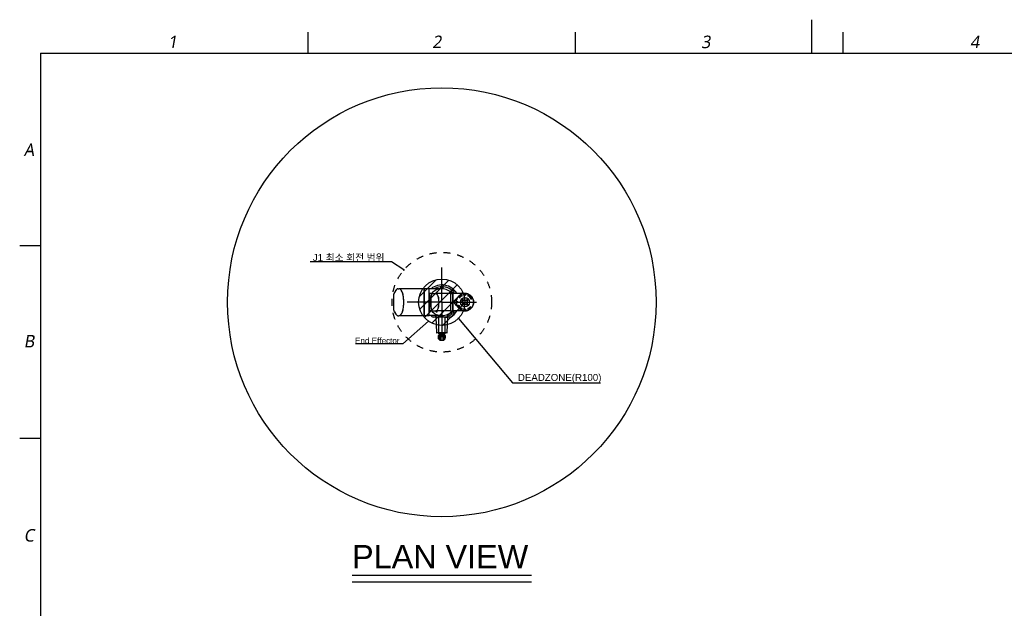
# Model space of a CAD drawing. Header units: millimetres. Extents: x 36 to 7524, y 76 to 5310.
# Tile 15 of 29: x 360 to 4611, y 2772 to 5310. Entities that reach past the tile are written whole.
import ezdxf

# ---------------------------------------------------------------- set-up
doc = ezdxf.new("R2010")
doc.units = ezdxf.units.MM
doc.linetypes.add('ACAD_ISO02W100', pattern=[15, 12, -3])
doc.linetypes.add('HIDDEN', pattern=[0.2, 0.1, -0.1])
for name, color, linetype in [('A1000201_SA_ACTUATOR_J12_ABL160', 7, 'Continuous'), ('A1000301_SA_ACTUATOR_J34_ABL157', 7, 'Continuous'), ('A1000401_SA_ACTUATOR_J56_ABL170', 7, 'Continuous'), ('A1000901_SA_STATOR_S#AF0_ABL179', 7, 'Continuous'), ('A1000901_SA_STATOR_S#AF1_ABL173', 7, 'Continuous'), ('A1000901_SA_STATOR_S_ABL183', 7, 'Continuous'), ('A1001001_SA_STATOR_M_ABL163', 7, 'Continuous'), ('A1001001_SA_STATOR_M_ABL168', 7, 'Continuous'), ('A1001201_SA_MOTOR_M_ABL162', 7, 'Continuous'), ('A1001201_SA_MOTOR_M_ABL167', 7, 'Continuous'), ('A1001301_SA_ACTUATOR_M_ABL161', 7, 'Continuous'), ('A1001301_SA_ACTUATOR_M_ABL166', 7, 'Continuous'), ('A1001601_SA_MOTOR_S#AF0_ABL178', 7, 'Continuous'), ('A1001601_SA_MOTOR_S#AF1_ABL172', 7, 'Continuous'), ('A1001601_SA_MOTOR_S_ABL182', 7, 'Continuous'), ('A1001801_SA_ACTUATOR_S#AF0_ABL177', 7, 'Continuous'), ('A1001801_SA_ACTUATOR_S#AF1_ABL171', 7, 'Continuous'), ('A1001801_SA_ACTUATOR_S_ABL181', 7, 'Continuous'), ('A1002501_SA_COVER_S_ABL185', 7, 'Continuous'), ('A1002601_SA-COVER-M_ABL158', 7, 'Continuous'), ('A1002601_SA-COVER-M_ABL444', 7, 'Continuous'), ('A1002601_SA-COVER-M_ABL446', 7, 'Continuous'), ('CABLE_CLAMP_PBL156', 7, 'Continuous'), ('M1000901_HOLDER_S_PBL174', 7, 'Continuous'), ('M1000901_HOLDER_S_PBL180', 7, 'Continuous'), ('M1000901_HOLDER_S_PBL184', 7, 'Continuous'), ('M1001201_HOLDER_M_PBL164', 7, 'Continuous'), ('M1001201_HOLDER_M_PBL169', 7, 'Continuous'), ('M1001701_FLANGE_PBL165', 7, 'Continuous'), ('M1001801_FLANGE_B_PBL191', 7, 'Continuous'), ('M1003501_TOP_FLANGE_PBL193', 7, 'Continuous'), ('M1003601_COVER_S_PBL186', 7, 'Continuous'), ('M1003701_COVER_M_PBL159', 7, 'Continuous'), ('M1003701_COVER_M_PBL445', 7, 'Continuous'), ('M1003701_COVER_M_PBL447', 7, 'Continuous'), ('M1003801_PIN_PBL189', 7, 'Continuous'), ('M1004501_PLATE_PBL190', 7, 'Continuous'), ('M1004601_COVER_J_PBL192', 7, 'Continuous'), ('M1004701_RING_S_PBL175', 7, 'Continuous'), ('M1004801_PARALLEL_PIN_PBL188', 7, 'Continuous'), ('M1004901_PARALLEL_PIN_PBL194', 7, 'Continuous'), ('P9140503_BOLT_PBL187', 7, 'Continuous'), ('P9140503_BOLT_PBL196', 7, 'Continuous'), ('P9140506_BOLT_PBL176', 7, 'Continuous'), ('P9140506_BOLT_PBL195', 7, 'Continuous'), ('SA_COVER_J_ABL155', 7, 'Continuous')]:
    doc.layers.add(name, color=color, linetype=linetype)
doc.styles.get("Standard").update_dxf_attribs({"font": 'arial.ttf'})
doc.styles.add('TEXTSTYLE_2', font='malgun.ttf')
doc.dimstyles.new('ISO-25', dxfattribs={"dimtxt": 2.5, "dimasz": 2.5, "dimexe": 1.25, "dimexo": 0.625, "dimtad": 1, "dimtxsty": 'Standard', "dimcen": 2.5, "dimadec": 0, "dimazin": 0, "dimtfac": 1, "dimtmove": 0, "dimatfit": 3, "dimfxl": 1, "dimarcsym": 0})

# ---------------------------------------------------------------- blocks, each defined once
blk = doc.blocks.new('CABLE_CLAMP_PBL156', base_point=(2263, 3003.9))
at = {"layer": 'CABLE_CLAMP_PBL156', "color": 7}
for p, q in [((2252.9, 3018.3), (2248.9, 3013.9)), ((2270.9, 3019.3), (2255.1, 3019.3)), ((2257.9, 3001.3), (2257.9, 3019.3)), ((2258, 3001.3), (2258, 3019.3)), ((2268, 3001.3), (2268, 3019.3)), ((2268.1, 3019.3), (2268.1, 3001.3)), ((2273.1, 3018.3), (2277.2, 3013.9)), ((2247.5, 3001.1), (2247.5, 3000.4)), ((2248.5, 2998.9), (2247.6, 3000.3)), ((2247.7, 3001.3), (2257.8, 3001.3)), ((2248.7, 3013.7), (2248.6, 3013.6)), ((2248.6, 3013.6), (2248.6, 3013.6)), ((2248.6, 3013.5), (2248.6, 3001.3)), ((2248.6, 2998.8), (2277.4, 2998.8)), ((2248.7, 3013.6), (2248.7, 3013.5)), ((2248.7, 3013.6), (2248.7, 3013.6)), ((2248.7, 3013.5), (2248.7, 3013.5)), ((2248.7, 3013.5), (2248.7, 3013.5)), ((2248.7, 3013.5), (2248.7, 3001.3)), ((2248.9, 3013.9), (2248.8, 3013.9)), ((2249.2, 3001.3), (2249.2, 3009.9)), ((2249.5, 2988.5), (2249.5, 2992.6)), ((2263, 2992.8), (2249.7, 2992.8)), ((2253.4, 2998.5), (2252.7, 2998.2)), ((2252.7, 2997.7), (2252.7, 2998.1)), ((2253.4, 2997), (2252.7, 2996.7)), ((2252.7, 2996.2), (2252.7, 2996.6)), ((2253.4, 2995.5), (2252.7, 2995.2)), ((2252.7, 2994.7), (2252.7, 2995.1)), ((2253.4, 2998.6), (2253.4, 2998.8)), ((2253.4, 2998.5), (2253.4, 2998.5)), ((2253.4, 2997.1), (2253.4, 2997.5)), ((2253.4, 2997.5), (2253.4, 2997.5)), ((2253.4, 2995.6), (2253.4, 2996)), ((2253.4, 2996), (2253.4, 2996)), ((2253.4, 2993.3), (2253.4, 2994.5)), ((2253.4, 2994.5), (2253.4, 2994.5)), ((2253.5, 3009.9), (2253.5, 3001.3)), ((2254, 2999.3), (2254, 3001.1)), ((2254.9, 3013.8), (2254.9, 3001.3)), ((2257.7, 3001.3), (2257.7, 2999.3)), ((2257.9, 3017.4), (2258, 3017.4)), ((2258, 3017.3), (2257.9, 3017.3)), ((2258, 3016.6), (2257.9, 3016.6)), ((2258, 3015.7), (2257.9, 3015.7)), ((2258, 3014.3), (2257.9, 3014.3)), ((2257.9, 3001.3), (2258, 3001.3)), ((2263, 2988.5), (2263, 2998.8)), ((2263, 2998), (2263, 2998)), ((2263, 2996.5), (2263, 2996.5)), ((2263, 2995), (2263, 2995)), ((2263, 2988.5), (2263, 2992.7)), ((2263, 2992.7), (2263.1, 2992.7)), ((2263.1, 2992.7), (2263.1, 2998.8)), ((2263.1, 2998), (2266, 2998.1)), ((2263.1, 2996.5), (2265.7, 2996.6)), ((2263.1, 2995), (2265.7, 2995.1)), ((2263.1, 2992.8), (2276.3, 2992.8)), ((2264, 2988.5), (2264, 2992.8)), ((2265.7, 2996.6), (2266.5, 2996.6)), ((2265.7, 2995.1), (2266.5, 2995.1)), ((2266, 2998.1), (2267.5, 2998.1)), ((2266.5, 2996.6), (2267.5, 2996.6)), ((2266.5, 2995.1), (2267.5, 2995.1)), ((2267.5, 2998.1), (2268.3, 2998.1)), ((2267.5, 2996.6), (2268.3, 2996.6)), ((2267.5, 2995.1), (2268.3, 2995.1)), ((2268, 3017.4), (2268.1, 3017.4)), ((2268.1, 3017.3), (2268, 3017.3)), ((2268.1, 3016.6), (2268, 3016.6)), ((2268.1, 3015.7), (2268, 3015.7)), ((2268.1, 3014.3), (2268, 3014.3)), ((2268.1, 3001.3), (2268, 3001.3)), ((2268.3, 2999.3), (2268.3, 3001.3)), ((2268.3, 3001.3), (2278.3, 3001.3)), ((2268.3, 2998.1), (2269.1, 2998.1)), ((2268.3, 2996.6), (2269.1, 2996.6)), ((2268.3, 2995.1), (2269.1, 2995.1)), ((2269.1, 2998.1), (2269.8, 2998.2)), ((2269.1, 2996.6), (2269.8, 2996.7)), ((2269.1, 2995.1), (2269.8, 2995.2)), ((2269.8, 2998.2), (2270.4, 2998.2)), ((2269.8, 2996.7), (2270.4, 2996.7)), ((2269.8, 2995.2), (2270.4, 2995.2)), ((2270.4, 2998.2), (2270.9, 2998.2)), ((2270.4, 2996.7), (2270.9, 2996.7)), ((2270.4, 2995.2), (2270.9, 2995.2)), ((2270.9, 2998.2), (2271.4, 2998.2)), ((2270.9, 2996.7), (2271.4, 2996.7)), ((2270.9, 2995.2), (2271.4, 2995.2)), ((2271.1, 3001.3), (2271.1, 3013.8)), ((2271.4, 2998.2), (2271.8, 2998.2)), ((2271.4, 2996.7), (2271.8, 2996.7)), ((2271.4, 2995.2), (2271.8, 2995.2)), ((2271.8, 2998.2), (2272.1, 2998.3)), ((2271.8, 2996.7), (2272.1, 2996.8)), ((2271.8, 2995.2), (2272.1, 2995.3)), ((2272.1, 3001.1), (2272.1, 2999.3)), ((2272.1, 2998.3), (2272.4, 2998.3)), ((2272.1, 2996.8), (2272.4, 2996.8)), ((2272.1, 2995.3), (2272.4, 2995.3)), ((2272.3, 2994.5), (2272.3, 2994.5)), ((2272.4, 2994.4), (2272.4, 2994.4)), ((2272.5, 2993.9), (2273.3, 2993.9)), ((2272.6, 3001.3), (2272.6, 3009.9)), ((2272.6, 2998.3), (2272.6, 2998.3)), ((2272.6, 2997.9), (2272.6, 2998.3)), ((2272.6, 2996.8), (2272.6, 2996.8)), ((2272.6, 2996.4), (2272.6, 2996.8)), ((2272.6, 2995.3), (2272.6, 2995.3)), ((2272.6, 2994.9), (2272.6, 2995.3)), ((2272.6, 2994.9), (2272.6, 2994.9)), ((2272.6, 2994.8), (2272.6, 2994.9)), ((2272.7, 2994.8), (2272.6, 2994.8)), ((2272.6, 2993.3), (2272.6, 2993.8)), ((2273.3, 2997.5), (2272.7, 2997.8)), ((2273.3, 2996), (2272.7, 2996.3)), ((2273.3, 2994.4), (2272.7, 2994.8)), ((2273.3, 2994.5), (2272.7, 2994.8)), ((2272.7, 2994.8), (2272.7, 2994.8)), ((2273.4, 2994.4), (2273.3, 2994.5)), ((2273.3, 2993.9), (2273.3, 2993.9)), ((2273.4, 2998.5), (2273.4, 2998.8)), ((2273.4, 2997), (2273.4, 2997.4)), ((2273.4, 2995.5), (2273.4, 2995.9)), ((2273.4, 2994.4), (2273.4, 2994)), ((2273.4, 2994.4), (2273.4, 2994.4)), ((2273.4, 2994.4), (2273.4, 2994.4)), ((2276.5, 2988.5), (2276.5, 2992.6)), ((2276.5, 2992.6), (2276.5, 2988.5)), ((2276.9, 3009.9), (2276.9, 3001.3)), ((2277.2, 3013.9), (2277.2, 3013.9)), ((2277.2, 3013.9), (2277.2, 3013.9)), ((2277.3, 3013.8), (2277.2, 3013.9)), ((2277.4, 3013.7), (2277.3, 3013.8)), ((2277.4, 3013.6), (2277.4, 3013.7)), ((2277.5, 3013.6), (2277.4, 3013.6)), ((2277.4, 3013.6), (2277.4, 3013.6)), ((2277.4, 3001.3), (2277.4, 3013.5)), ((2277.5, 3013.5), (2277.5, 3001.3)), ((2277.6, 2998.9), (2278.5, 3000.3)), ((2278.5, 3001.1), (2278.5, 3000.4))]:
    blk.add_line(p, q, dxfattribs=at)
for points in [[(2248.6, 3013.6), (2248.6, 3013.6), (2248.6, 3013.6), (2248.6, 3013.6)], [(2248.6, 3013.6), (2248.6, 3013.5), (2248.6, 3013.5)], [(2248.6, 3013.5), (2248.6, 3013.5), (2248.6, 3013.5), (2248.6, 3013.5)], [(2248.8, 3013.9), (2248.8, 3013.8), (2248.7, 3013.7)], [(2248.9, 3013.9), (2248.9, 3013.8), (2248.8, 3013.7), (2248.7, 3013.6)], [(2252.7, 2998.2), (2252.7, 2998.2), (2252.7, 2998.2), (2252.7, 2998.1)], [(2252.7, 2996.7), (2252.7, 2996.7), (2252.7, 2996.7), (2252.7, 2996.6)], [(2252.7, 2995.2), (2252.7, 2995.2), (2252.7, 2995.2), (2252.7, 2995.1)], [(2253.4, 2998.6), (2253.4, 2998.6), (2253.4, 2998.6), (2253.4, 2998.5)], [(2253.4, 2997.6), (2253.4, 2997.6), (2253.4, 2997.6), (2253.4, 2997.6), (2253.4, 2997.5)], [(2253.4, 2997.1), (2253.4, 2997.1), (2253.4, 2997.1), (2253.4, 2997)], [(2253.4, 2996.1), (2253.4, 2996.1), (2253.4, 2996.1), (2253.4, 2996.1), (2253.4, 2996)], [(2253.4, 2995.6), (2253.4, 2995.6), (2253.4, 2995.6), (2253.4, 2995.5)], [(2253.4, 2994.6), (2253.4, 2994.6), (2253.4, 2994.6), (2253.4, 2994.6), (2253.4, 2994.5)], [(2272.4, 2998.3), (2272.6, 2998.3), (2272.7, 2998.3)], [(2272.4, 2996.8), (2272.6, 2996.8), (2272.7, 2996.8)], [(2272.4, 2995.3), (2272.6, 2995.3), (2272.7, 2995.3)], [(2272.7, 2997.8), (2272.7, 2997.8), (2272.6, 2997.8), (2272.6, 2997.9)], [(2272.7, 2996.3), (2272.7, 2996.3), (2272.6, 2996.3), (2272.6, 2996.4)], [(2272.7, 2998.3), (2272.8, 2998.3), (2272.9, 2998.3), (2272.9, 2998.3), (2273, 2998.3), (2273.1, 2998.3), (2273.1, 2998.3), (2273.2, 2998.3), (2273.2, 2998.3), (2273.3, 2998.3), (2273.3, 2998.4), (2273.3, 2998.4), (2273.3, 2998.4), (2273.4, 2998.4), (2273.4, 2998.5)], [(2272.7, 2996.8), (2272.8, 2996.8), (2272.9, 2996.8), (2272.9, 2996.8), (2273, 2996.8), (2273.1, 2996.8), (2273.1, 2996.8), (2273.2, 2996.8), (2273.2, 2996.8), (2273.3, 2996.8), (2273.3, 2996.9), (2273.3, 2996.9), (2273.3, 2996.9), (2273.4, 2996.9), (2273.4, 2997)], [(2272.7, 2995.3), (2272.8, 2995.3), (2272.9, 2995.3), (2272.9, 2995.3), (2273, 2995.3), (2273.1, 2995.3), (2273.1, 2995.3), (2273.2, 2995.3), (2273.2, 2995.3), (2273.3, 2995.3), (2273.3, 2995.4), (2273.3, 2995.4), (2273.3, 2995.4), (2273.4, 2995.4), (2273.4, 2995.5)], [(2273.4, 2997.4), (2273.4, 2997.4), (2273.4, 2997.4), (2273.3, 2997.5)], [(2273.4, 2995.9), (2273.4, 2995.9), (2273.4, 2995.9), (2273.3, 2996)], [(2277.3, 3013.6), (2277.3, 3013.7), (2277.2, 3013.8), (2277.2, 3013.9)], [(2277.4, 3013.6), (2277.4, 3013.6), (2277.4, 3013.6), (2277.3, 3013.6), (2277.3, 3013.6)], [(2277.4, 3013.5), (2277.4, 3013.5), (2277.4, 3013.6), (2277.4, 3013.6)], [(2277.5, 3013.5), (2277.5, 3013.5), (2277.5, 3013.5), (2277.5, 3013.6), (2277.5, 3013.6)], [(2277.5, 3013.6), (2277.5, 3013.6), (2277.5, 3013.6)]]:
    blk.add_lwpolyline(points, dxfattribs=at)
for centre, radius, start, end in [((2255.1, 3016.3), 3, 90.0025, 137.3812), ((2270.9, 3016.3), 3, 42.6188, 89.9975), ((2247.7, 3001.1), 0.2, 90, 180), ((2247.7, 3000.4), 0.2, 180, 213.6901), ((2248.6, 2999), 0.2, 213.6901, 269.9694), ((2249.7, 2992.6), 0.2, 90, 180), ((2252.9, 2993.3), 0.5, 270.0055, 360), ((2254.2, 2999.9), 1.04, 245.1609, 257.7576), ((2254.2, 2999.3), 0.523, 265.6784, 269.9966), ((2271.9, 2999.3), 0.522, 269.993, 274.3241), ((2271.8, 2999.9), 1.04, 282.2348, 294.822), ((2272.7, 2994.9), 0.101, 180.1215, 197.5542), ((2272.7, 2993.8), 0.1, 89.8684, 180), ((2273.1, 2993.3), 0.5, 180, 269.9945), ((2272.7, 2994.9), 0.101, 220.9606, 233.268), ((2272.7, 2994.9), 0.0996, 233.2361, 241.7836), ((2273.3, 2994.4), 0.1, 0, 61.8141), ((2273.3, 2994), 0.1, 277.7525, 360), ((2276.3, 2992.6), 0.2, 0, 90), ((2277.4, 2999), 0.2, 270, 326.3098), ((2278.3, 3001.1), 0.2, 0, 90), ((2278.3, 3000.4), 0.2, 326.3099, 360)]:
    blk.add_arc(centre, radius, start, end, dxfattribs=at)
for points, knots in [([(2251.3, 3013.6), (2251.1, 3013.6), (2250.5, 3013.4), (2249.8, 3012.6), (2249.3, 3011.4), (2249.2, 3010.4), (2249.2, 3009.9)], [0, 0, 0, 0, 0.17492, 0.39164, 0.671194, 1, 1, 1, 1]), ([(2253.5, 3009.9), (2253.5, 3010.4), (2253.4, 3011.4), (2252.9, 3012.6), (2252.2, 3013.4), (2251.6, 3013.6), (2251.3, 3013.6)], [0, 0, 0, 0, 0.328827, 0.608341, 0.82507, 1, 1, 1, 1]), ([(2254, 3001.1), (2254, 3001.2), (2253.9, 3001.3), (2253.8, 3001.3), (2253.7, 3001.3)], [0, 0, 0, 0, 0.531411, 1, 1, 1, 1]), ([(2254, 2999.3), (2254, 2999.2), (2254.1, 2999.1), (2254.3, 2998.9), (2254.6, 2998.8), (2254.7, 2998.8), (2254.8, 2998.8)], [0, 0, 0, 0, 0.246656, 0.497047, 0.748393, 1, 1, 1, 1]), ([(2257.7, 2999.3), (2257.7, 2999.3), (2257.7, 2999.1), (2257.8, 2999), (2257.8, 2998.9), (2257.8, 2998.8), (2257.8, 2998.8)], [0, 0, 0, 0, 0.370717, 0.684991, 0.899662, 1, 1, 1, 1]), ([(2263, 2998), (2262.8, 2998), (2261.9, 2998), (2261, 2997.9), (2260.4, 2997.9)], [0, 0, 0, 0, 0.25261, 1, 1, 1, 1]), ([(2263, 2996.5), (2262.8, 2996.5), (2261.9, 2996.5), (2261, 2996.4), (2260.4, 2996.4)], [0, 0, 0, 0, 0.25261, 1, 1, 1, 1]), ([(2263, 2995), (2262.8, 2995), (2261.9, 2995), (2261, 2994.9), (2260.4, 2994.9)], [0, 0, 0, 0, 0.25261, 1, 1, 1, 1]), ([(2268.3, 2999.3), (2268.3, 2999.3), (2268.3, 2999.1), (2268.3, 2999), (2268.3, 2998.9), (2268.2, 2998.8), (2268.2, 2998.8)], [0, 0, 0, 0, 0.370577, 0.684932, 0.899356, 1, 1, 1, 1]), ([(2272.1, 2999.3), (2272.1, 2999.2), (2272, 2999.1), (2271.8, 2998.9), (2271.5, 2998.8), (2271.3, 2998.8), (2271.3, 2998.8)], [0, 0, 0, 0, 0.246656, 0.497046, 0.748394, 1, 1, 1, 1]), ([(2272.3, 3001.3), (2272.3, 3001.3), (2272.2, 3001.3), (2272.1, 3001.2), (2272.1, 3001.1)], [0, 0, 0, 0, 0.468588, 1, 1, 1, 1]), ([(2274.7, 3013.6), (2274.5, 3013.6), (2273.8, 3013.4), (2273.2, 3012.6), (2272.7, 3011.4), (2272.6, 3010.4), (2272.6, 3009.9)], [0, 0, 0, 0, 0.174918, 0.391653, 0.671208, 1, 1, 1, 1]), ([(2276.9, 3009.9), (2276.9, 3010.4), (2276.8, 3011.4), (2276.3, 3012.6), (2275.6, 3013.4), (2275, 3013.6), (2274.7, 3013.6)], [0, 0, 0, 0, 0.328813, 0.608327, 0.825072, 1, 1, 1, 1])]:
    blk.add_open_spline(points, degree=3, knots=knots, dxfattribs=at)
for points in [[(2254, 2998.8), (2254.1, 2998.8), (2254.1, 2998.8), (2254.1, 2998.8)], [(2271.9, 2998.8), (2272, 2998.8), (2272, 2998.8), (2272, 2998.8)], [(2272.6, 2994.8), (2272.6, 2994.8), (2272.7, 2994.8), (2272.7, 2994.8)]]:
    blk.add_open_spline(points, degree=3, dxfattribs=at)
blk = doc.blocks.new('M1004501_PLATE_PBL190', base_point=(2263, 2917.2))
at = {"layer": 'M1004501_PLATE_PBL190', "color": 7}
for p, q in [((2237.7, 2912.8), (2237.7, 2920)), ((2238.5, 2912.8), (2237.7, 2912.8)), ((2238.5, 2920), (2238.5, 2920.8)), ((2238.5, 2920.8), (2247.8, 2920.8)), ((2244.8, 2920.8), (2244.8, 2921.3)), ((2245.6, 2920.8), (2245.6, 2921.3)), ((2247.8, 2920), (2247.8, 2920.8)), ((2278.2, 2920), (2278.2, 2920.8)), ((2278.2, 2920.8), (2287.5, 2920.8)), ((2280.5, 2921.3), (2280.5, 2920.8)), ((2281.3, 2920.8), (2281.3, 2921.3)), ((2287.5, 2920), (2287.5, 2920.8)), ((2288.3, 2920), (2288.3, 2914))]:
    blk.add_line(p, q, dxfattribs=at)
for centre, start, end in [((2238.5, 2920), 90, 180), ((2244, 2921.6), 270, 337.8064), ((2282.1, 2921.6), 202.1936, 270), ((2287.5, 2920), 0, 90)]:
    blk.add_arc(centre, 0.8, start, end, dxfattribs=at)
blk = doc.blocks.new('M1004601_COVER_J_PBL192', base_point=(2263, 2954.5))
at = {"layer": 'M1004601_COVER_J_PBL192', "color": 7}
for p, q in [((2240, 2986.5), (2237.7, 2921.3)), ((2240, 2987.5), (2240, 2986.5)), ((2247.3, 2986.5), (2240, 2986.5)), ((2241, 2988.5), (2285, 2988.5)), ((2248, 2986.5), (2247.3, 2986.5)), ((2248, 2987.5), (2248, 2920.5)), ((2278, 2920.5), (2278, 2987.5)), ((2286, 2986.5), (2278, 2986.5)), ((2286, 2986.5), (2286, 2987.5)), ((2288.3, 2921.3), (2286, 2986.5)), ((2237.7, 2921.3), (2248, 2921.3)), ((2248, 2920.5), (2278, 2920.5)), ((2278, 2921.3), (2288.3, 2921.3))]:
    blk.add_line(p, q, dxfattribs=at)
for centre, start, end in [((2241, 2987.5), 90, 180), ((2249, 2987.5), 90, 180), ((2277, 2987.5), 0, 90), ((2285, 2987.5), 0, 90)]:
    blk.add_arc(centre, 1, start, end, dxfattribs=at)
blk = doc.blocks.new('SA_COVER_J_ABL155', base_point=(2263, 2966.1))
at = {"layer": 'CABLE_CLAMP_PBL156'}
blk.add_blockref('CABLE_CLAMP_PBL156', (2263, 3003.9), dxfattribs=at)
at = {"layer": 'M1004501_PLATE_PBL190'}
blk.add_blockref('M1004501_PLATE_PBL190', (2263, 2917.2), dxfattribs=at)
at = {"layer": 'M1004601_COVER_J_PBL192'}
blk.add_blockref('M1004601_COVER_J_PBL192', (2263, 2954.5), dxfattribs=at)
blk = doc.blocks.new('M1003701_COVER_M_PBL159', base_point=(2459.3, 2856))
at = {"layer": 'M1003701_COVER_M_PBL159', "color": 7}
for p, q in [((2453.5, 2914), (2448.1, 2914)), ((2470.5, 2890.9), (2470.5, 2821.1)), ((2470, 2819), (2470, 2819)), ((2453.5, 2798), (2448.1, 2798))]:
    blk.add_line(p, q, dxfattribs=at)
for centre, radius, start, end in [((2453.5, 2909), 5, 41.4908, 90), ((2393.5, 2856), 85, 25.8428, 41.4916), ((2465.5, 2890.9), 5, 0, 25.8419), ((2393.5, 2856), 85, 318.5099, 334.159), ((2393.5, 2856), 85, 318.5095, 330.4024), ((2465.5, 2821.1), 5, 334.1581, 360), ((2465.5, 2821.1), 5, 347.2141, 359.9994), ((2453.5, 2803), 5, 270, 318.5092)]:
    blk.add_arc(centre, radius, start, end, dxfattribs=at)
blk.add_ellipse((2448.1, 2856), major_axis=(0, 58), ratio=0.362931, start_param=-0.000035, end_param=3.141558, dxfattribs=at)
blk = doc.blocks.new('A1002601_SA-COVER-M_ABL158', base_point=(2459.3, 2856))
at = {"layer": 'M1003701_COVER_M_PBL159'}
blk.add_blockref('M1003701_COVER_M_PBL159', (2459.3, 2856), dxfattribs=at)
blk = doc.blocks.new('M1001701_FLANGE_PBL165', base_point=(2325.9, 2856))
at = {"layer": 'M1001701_FLANGE_PBL165', "color": 7}
for p, q in [((2317.3, 2912), (2317.3, 2800)), ((2319.3, 2914), (2339.4, 2914)), ((2339.4, 2914), (2339.4, 2798)), ((2319.3, 2798), (2339.4, 2798))]:
    blk.add_line(p, q, dxfattribs=at)
for centre, radius, start, end in [((2314.8, 2894), 2.5, 270, 360), ((2319.3, 2912), 2, 90, 180), ((2314.8, 2818), 2.5, 0, 90), ((2319.3, 2800), 2, 180, 270)]:
    blk.add_arc(centre, radius, start, end, dxfattribs=at)
blk = doc.blocks.new('M1001201_HOLDER_M_PBL169', base_point=(2393.9, 2856))
at = {"layer": 'M1001201_HOLDER_M_PBL169', "color": 7}
for p, q in [((2339.8, 2914), (2447.9, 2914)), ((2339.8, 2798), (2339.8, 2914)), ((2339.8, 2798), (2398, 2798)), ((2398, 2798), (2447.9, 2798))]:
    blk.add_line(p, q, dxfattribs=at)
for centre, start, end in [((2447.9, 2906.3), 89.4194, 90.0002), ((2447.9, 2805.7), 269.9998, 270.558)]:
    blk.add_arc(centre, 7.67, start, end, dxfattribs=at)
blk.add_open_spline([(2447.9, 2914), (2447.3, 2914), (2445.9, 2913.8), (2443.8, 2913), (2441.9, 2911.7), (2439.2, 2909), (2436, 2904.4), (2432.9, 2897.3), (2430.3, 2888.6), (2428.3, 2878.5), (2427.1, 2867.5), (2426.7, 2856), (2427.1, 2844.5), (2428.3, 2833.5), (2430.3, 2823.4), (2432.9, 2814.7), (2436, 2807.7), (2439.2, 2803), (2441.9, 2800.4), (2443.8, 2799), (2445.9, 2798.2), (2447.3, 2798), (2447.9, 2798)], degree=3, knots=[0, 0, 0, 0, 0.01545, 0.031791, 0.049769, 0.069918, 0.117874, 0.176889, 0.24655, 0.325357, 0.410891, 0.5, 0.589109, 0.674643, 0.75345, 0.823111, 0.882126, 0.930082, 0.950231, 0.968209, 0.98455, 1, 1, 1, 1], dxfattribs=at)
blk = doc.blocks.new('A1001001_SA_STATOR_M_ABL168', base_point=(2393.9, 2856))
at = {"layer": 'M1001201_HOLDER_M_PBL169'}
blk.add_blockref('M1001201_HOLDER_M_PBL169', (2393.9, 2856), dxfattribs=at)
blk = doc.blocks.new('A1001201_SA_MOTOR_M_ABL167', base_point=(2393.9, 2856))
at = {"layer": 'A1001001_SA_STATOR_M_ABL168'}
blk.add_blockref('A1001001_SA_STATOR_M_ABL168', (2393.9, 2856), dxfattribs=at)
blk = doc.blocks.new('A1001301_SA_ACTUATOR_M_ABL166', base_point=(2393.9, 2856))
at = {"layer": 'A1001201_SA_MOTOR_M_ABL167'}
blk.add_blockref('A1001201_SA_MOTOR_M_ABL167', (2393.9, 2856), dxfattribs=at)
blk = doc.blocks.new('M1000901_HOLDER_S_PBL184', base_point=(2309.5, 2856))
at = {"layer": 'M1000901_HOLDER_S_PBL184', "color": 7}
for p, q in [((2304.1, 2893.5), (2314.8, 2893.5)), ((2314.8, 2893.5), (2314.8, 2818.5)), ((2304.1, 2818.5), (2314.8, 2818.5))]:
    blk.add_line(p, q, dxfattribs=at)
blk = doc.blocks.new('A1000901_SA_STATOR_S_ABL183', base_point=(2309.5, 2856))
at = {"layer": 'M1000901_HOLDER_S_PBL184'}
blk.add_blockref('M1000901_HOLDER_S_PBL184', (2309.5, 2856), dxfattribs=at)
blk = doc.blocks.new('A1001601_SA_MOTOR_S_ABL182', base_point=(2309.5, 2856))
at = {"layer": 'A1000901_SA_STATOR_S_ABL183'}
blk.add_blockref('A1000901_SA_STATOR_S_ABL183', (2309.5, 2856), dxfattribs=at)
blk = doc.blocks.new('A1001801_SA_ACTUATOR_S_ABL181', base_point=(2309.5, 2856))
at = {"layer": 'A1001601_SA_MOTOR_S_ABL182'}
blk.add_blockref('A1001601_SA_MOTOR_S_ABL182', (2309.5, 2856), dxfattribs=at)
blk = doc.blocks.new('A1000301_SA_ACTUATOR_J34_ABL157', base_point=(2376, 2856))
at = {"layer": 'A1001301_SA_ACTUATOR_M_ABL166'}
blk.add_blockref('A1001301_SA_ACTUATOR_M_ABL166', (2393.9, 2856), dxfattribs=at)
at = {"layer": 'A1001801_SA_ACTUATOR_S_ABL181'}
blk.add_blockref('A1001801_SA_ACTUATOR_S_ABL181', (2309.5, 2856), dxfattribs=at)
at = {"layer": 'A1002601_SA-COVER-M_ABL158'}
blk.add_blockref('A1002601_SA-COVER-M_ABL158', (2459.3, 2856), dxfattribs=at)
at = {"layer": 'M1001701_FLANGE_PBL165'}
blk.add_blockref('M1001701_FLANGE_PBL165', (2325.9, 2856), dxfattribs=at)
blk = doc.blocks.new('M1001201_HOLDER_M_PBL164', base_point=(2267.9, 2856))
at = {"layer": 'M1001201_HOLDER_M_PBL164', "color": 7}
for p, q in [((2263.2, 2914), (2319.3, 2914)), ((2263, 2798), (2319.3, 2798))]:
    blk.add_line(p, q, dxfattribs=at)
for start, end in [(40.3336, 44.9236), (213.7353, 214.4134), (219.6748, 319.6664)]:
    blk.add_arc((2263, 2856), 58, start, end, dxfattribs=at)
blk = doc.blocks.new('A1001001_SA_STATOR_M_ABL163', base_point=(2267.9, 2856))
at = {"layer": 'M1001201_HOLDER_M_PBL164'}
blk.add_blockref('M1001201_HOLDER_M_PBL164', (2267.9, 2856), dxfattribs=at)
blk = doc.blocks.new('A1001201_SA_MOTOR_M_ABL162', base_point=(2267.9, 2856))
at = {"layer": 'A1001001_SA_STATOR_M_ABL163'}
blk.add_blockref('A1001001_SA_STATOR_M_ABL163', (2267.9, 2856), dxfattribs=at)
blk = doc.blocks.new('A1001301_SA_ACTUATOR_M_ABL161', base_point=(2267.9, 2856))
at = {"layer": 'A1001201_SA_MOTOR_M_ABL162'}
blk.add_blockref('A1001201_SA_MOTOR_M_ABL162', (2267.9, 2856), dxfattribs=at)
blk = doc.blocks.new('P9140506_BOLT_PBL176', base_point=(2285.5, 2817.2))
at = {"layer": 'P9140506_BOLT_PBL176', "color": 7}
for p, q in [((2284.1, 2817.1), (2284.8, 2818.3)), ((2284.8, 2815.8), (2284.1, 2817.1)), ((2284.8, 2818.3), (2286.3, 2818.3)), ((2286.3, 2815.8), (2284.8, 2815.8)), ((2286.3, 2818.3), (2287, 2817.1)), ((2287, 2817.1), (2286.3, 2815.8))]:
    blk.add_line(p, q, dxfattribs=at)
blk.add_circle((2285.5, 2817.1), 1.25, dxfattribs=at)
for radius, start, end in [(2.75, 147.7801, 32.2199), (2.58, 145.287, 34.7098)]:
    blk.add_arc((2285.5, 2817.1), radius, start, end, dxfattribs=at)
blk = doc.blocks.new('M1001801_FLANGE_B_PBL191', base_point=(2268.1, 2852.8))
at = {"layer": 'M1001801_FLANGE_B_PBL191', "color": 7}
for p, q in [((2211.6, 2897.5), (2211.1, 2898.1)), ((2224.9, 2920), (2237.7, 2920)), ((2229.6, 2914), (2234, 2906.2)), ((2238.5, 2920), (2238.5, 2909.8)), ((2238.5, 2920), (2287.5, 2920)), ((2287.5, 2920), (2287.5, 2914)), ((2288.3, 2920), (2301.2, 2920)), ((2221.5, 2804.6), (2220.9, 2804)), ((2256, 2790.3), (2256.1, 2789.5))]:
    blk.add_line(p, q, dxfattribs=at)
for centre in [(2216.4, 2902.7), (2216.4, 2809.3), (2263, 2790)]:
    blk.add_circle(centre, 4.5, dxfattribs=at)
for centre, radius, start, end in [((2263, 2856), 74.5, 120.7888, 149.7425), ((2263, 2856), 66.9, 140.9884, 145.9017), ((2216.4, 2902.7), 7, 227.3297, 49.3827), ((2263, 2856), 66.9, 120, 129.0116), ((2236.5, 2909.8), 2, 308.3768, 360), ((2263, 2856), 74.5, 51.2026, 59.2112), ((2263, 2856), 74.5, 210.2457, 308.8126), ((2263, 2856), 66.9, 214.0983, 219.0116), ((2216.4, 2809.3), 7, 317.3297, 139.3827), ((2263, 2856), 66.9, 230.9884, 264.0116), ((2263, 2790), 7, 355.6173, 177.6442), ((2263, 2856), 66.9, 275.9884, 299.8723)]:
    blk.add_arc(centre, radius, start, end, dxfattribs=at)
blk = doc.blocks.new('P9140506_BOLT_PBL195', base_point=(2285.5, 2894.9))
at = {"layer": 'P9140506_BOLT_PBL195', "color": 7}
for p, q in [((2284.1, 2895), (2284.8, 2896.2)), ((2284.8, 2893.7), (2284.1, 2895)), ((2284.8, 2896.2), (2286.3, 2896.2)), ((2286.3, 2893.7), (2284.8, 2893.7)), ((2286.3, 2896.2), (2287, 2895)), ((2287, 2895), (2286.3, 2893.7))]:
    blk.add_line(p, q, dxfattribs=at)
blk.add_circle((2285.5, 2895), 1.25, dxfattribs=at)
for radius, start, end in [(2.75, 327.522, 212.478), (2.58, 324.9804, 215.0164)]:
    blk.add_arc((2285.5, 2895), radius, start, end, dxfattribs=at)
blk = doc.blocks.new('M1003701_COVER_M_PBL445', base_point=(2263, 2856))
at = {"layer": 'M1003701_COVER_M_PBL445', "color": 7}
for centre, radius, start, end in [((2263, 2856), 58, 40.2866, 140.2788), ((2285.5, 2895), 3, 330.5152, 209.4859), ((2263, 2856), 58, 145.5286, 146.2393), ((2263, 2856), 58, 213.8032, 214.5096), ((2263, 2856), 58, 219.7296, 319.7053), ((2285.5, 2817.1), 3, 150.7414, 29.2574)]:
    blk.add_arc(centre, radius, start, end, dxfattribs=at)
blk = doc.blocks.new('A1002601_SA-COVER-M_ABL444', base_point=(2263, 2856))
at = {"layer": 'M1003701_COVER_M_PBL445'}
blk.add_blockref('M1003701_COVER_M_PBL445', (2263, 2856), dxfattribs=at)
blk = doc.blocks.new('M1003701_COVER_M_PBL447', base_point=(2462, 2902.5))
at = {"layer": 'M1003701_COVER_M_PBL447', "color": 7}
for centre, radius, start, end in [((2453.5, 2909), 5, 41.4908, 90), ((2393.5, 2856), 85, 29.5962, 41.4905), ((2465.5, 2890.9), 5, 0.0006, 12.7606)]:
    blk.add_arc(centre, radius, start, end, dxfattribs=at)
blk = doc.blocks.new('A1002601_SA-COVER-M_ABL446', base_point=(2462, 2902.5))
at = {"layer": 'M1003701_COVER_M_PBL447'}
blk.add_blockref('M1003701_COVER_M_PBL447', (2462, 2902.5), dxfattribs=at)
blk = doc.blocks.new('A1000201_SA_ACTUATOR_J12_ABL160', base_point=(2334.6, 2852.8))
at = {"layer": 'A1001301_SA_ACTUATOR_M_ABL161'}
blk.add_blockref('A1001301_SA_ACTUATOR_M_ABL161', (2267.9, 2856), dxfattribs=at)
at = {"layer": 'A1002601_SA-COVER-M_ABL444'}
blk.add_blockref('A1002601_SA-COVER-M_ABL444', (2263, 2856), dxfattribs=at)
at = {"layer": 'A1002601_SA-COVER-M_ABL446'}
blk.add_blockref('A1002601_SA-COVER-M_ABL446', (2462, 2902.5), dxfattribs=at)
at = {"layer": 'M1001801_FLANGE_B_PBL191'}
blk.add_blockref('M1001801_FLANGE_B_PBL191', (2268.1, 2852.8), dxfattribs=at)
at = {"layer": 'P9140506_BOLT_PBL176'}
blk.add_blockref('P9140506_BOLT_PBL176', (2285.5, 2817.2), dxfattribs=at)
at = {"layer": 'P9140506_BOLT_PBL195'}
blk.add_blockref('P9140506_BOLT_PBL195', (2285.5, 2894.9), dxfattribs=at)
blk = doc.blocks.new('M1000901_HOLDER_S_PBL174', base_point=(2170.2, 2856))
at = {"layer": 'M1000901_HOLDER_S_PBL174', "color": 7}
for p, q in [((2163, 2893.5), (2214.8, 2893.5)), ((2214.8, 2893.5), (2214.8, 2818.5)), ((2163, 2818.5), (2214.8, 2818.5))]:
    blk.add_line(p, q, dxfattribs=at)
for centre in [(2140.4, 2878.6), (2163, 2888), (2185.7, 2878.6), (2195, 2856), (2140.4, 2833.4), (2163, 2824), (2185.7, 2833.4)]:
    blk.add_circle(centre, 1.25, dxfattribs=at)
for radius, start, end in [(37.5, 37.6667, 322.3333), (30.5, 118.8355, 120.9847), (30.5, 59.0013, 61.1093), (30.5, 28.8355, 30.9847), (34.4, 358.7683, 1.2317), (30.5, 208.8355, 210.9847), (30.5, 239.0013, 241.1093), (30.5, 298.8355, 300.9847)]:
    blk.add_arc((2163, 2856), radius, start, end, dxfattribs=at)
at = {"layer": 'M1000901_HOLDER_S_PBL174', "color": 134}
for centre in [(2140.4, 2878.6), (2163, 2888), (2185.7, 2878.6), (2195, 2856), (2140.4, 2833.4), (2163, 2824), (2185.7, 2833.4)]:
    blk.add_arc(centre, 1.5, 255, 195, dxfattribs=at)
at = {"layer": 'M1000901_HOLDER_S_PBL174', "color": 7}
for points, knots in [([(2192.7, 2878.9), (2194.2, 2877.1), (2196.5, 2874.3), (2199.6, 2870.8), (2201.9, 2868.1), (2204.2, 2865.3), (2206.3, 2862.5), (2208.2, 2859.5), (2209.1, 2857.2), (2209.1, 2856)], [0, 0, 0, 0, 0.250267, 0.375414, 0.500559, 0.625701, 0.750832, 0.875914, 1, 1, 1, 1]), ([(2209.1, 2856), (2209.1, 2854.8), (2208.2, 2852.6), (2206.3, 2849.6), (2204.2, 2846.7), (2201.9, 2844), (2199.6, 2841.3), (2196.5, 2837.7), (2194.2, 2835), (2192.7, 2833.1)], [0, 0, 0, 0, 0.124088, 0.24917, 0.3743, 0.499442, 0.624587, 0.749734, 1, 1, 1, 1])]:
    blk.add_open_spline(points, degree=3, knots=knots, dxfattribs=at)
blk = doc.blocks.new('A1000901_SA_STATOR_S#AF1_ABL173', base_point=(2170.2, 2856))
at = {"layer": 'M1000901_HOLDER_S_PBL174'}
blk.add_blockref('M1000901_HOLDER_S_PBL174', (2170.2, 2856), dxfattribs=at)
blk = doc.blocks.new('A1001601_SA_MOTOR_S#AF1_ABL172', base_point=(2170.2, 2856))
at = {"layer": 'A1000901_SA_STATOR_S#AF1_ABL173'}
blk.add_blockref('A1000901_SA_STATOR_S#AF1_ABL173', (2170.2, 2856), dxfattribs=at)
blk = doc.blocks.new('A1001801_SA_ACTUATOR_S#AF1_ABL171', base_point=(2170.2, 2856))
at = {"layer": 'A1001601_SA_MOTOR_S#AF1_ABL172'}
blk.add_blockref('A1001601_SA_MOTOR_S#AF1_ABL172', (2170.2, 2856), dxfattribs=at)
blk = doc.blocks.new('M1000901_HOLDER_S_PBL180', base_point=(2257.1, 2856))
at = {"layer": 'M1000901_HOLDER_S_PBL180', "color": 7}
for p, q in [((2225.4, 2818.5), (2225.4, 2893.5)), ((2225.4, 2893.5), (2288.8, 2893.5)), ((2225.4, 2818.5), (2288.8, 2818.5))]:
    blk.add_line(p, q, dxfattribs=at)
blk.add_ellipse((2288.5, 2856), major_axis=(0, 37.5), ratio=0.365957, start_param=0, end_param=3.141593, dxfattribs=at)
blk = doc.blocks.new('A1000901_SA_STATOR_S#AF0_ABL179', base_point=(2257.1, 2856))
at = {"layer": 'M1000901_HOLDER_S_PBL180'}
blk.add_blockref('M1000901_HOLDER_S_PBL180', (2257.1, 2856), dxfattribs=at)
blk = doc.blocks.new('A1001601_SA_MOTOR_S#AF0_ABL178', base_point=(2257.1, 2856))
at = {"layer": 'A1000901_SA_STATOR_S#AF0_ABL179'}
blk.add_blockref('A1000901_SA_STATOR_S#AF0_ABL179', (2257.1, 2856), dxfattribs=at)
blk = doc.blocks.new('A1001801_SA_ACTUATOR_S#AF0_ABL177', base_point=(2257.1, 2856))
at = {"layer": 'A1001601_SA_MOTOR_S#AF0_ABL178'}
blk.add_blockref('A1001601_SA_MOTOR_S#AF0_ABL178', (2257.1, 2856), dxfattribs=at)
blk = doc.blocks.new('M1003601_COVER_S_PBL186', base_point=(2300.1, 2856))
at = {"layer": 'M1003601_COVER_S_PBL186', "color": 7}
for p, q in [((2304.1, 2893.5), (2288.8, 2893.5)), ((2310.7, 2863), (2311.3, 2863)), ((2311.3, 2849), (2310.7, 2849)), ((2311, 2849), (2311, 2863)), ((2304.1, 2818.5), (2288.8, 2818.5))]:
    blk.add_line(p, q, dxfattribs=at)
for centre, radius, start, end in [((2304.1, 2891.5), 2, 17.5085, 90), ((2191.5, 2856), 120, 342.4915, 17.5085), ((2304.1, 2820.5), 2, 270, 342.4915)]:
    blk.add_arc(centre, radius, start, end, dxfattribs=at)
blk.add_ellipse((2288.8, 2856), major_axis=(0, 37.5), ratio=0.366379, start_param=0, end_param=3.141593, dxfattribs=at)
blk = doc.blocks.new('M1004801_PARALLEL_PIN_PBL188', base_point=(2307, 2823.4))
at = {"layer": 'M1004801_PARALLEL_PIN_PBL188', "color": 7}
for q in [(2306.8, 2822.5), (2307.3, 2824.3)]:
    blk.add_line((2307.3, 2822.5), q, dxfattribs=at)
blk = doc.blocks.new('M1004901_PARALLEL_PIN_PBL194', base_point=(2309, 2880.8))
at = {"layer": 'M1004901_PARALLEL_PIN_PBL194', "color": 7}
for p, q in [((2309.1, 2881.5), (2308.8, 2881.5)), ((2309.1, 2880), (2309.1, 2881.5))]:
    blk.add_line(p, q, dxfattribs=at)
blk = doc.blocks.new('A1002501_SA_COVER_S_ABL185', base_point=(2307.9, 2852))
at = {"layer": 'M1003601_COVER_S_PBL186'}
blk.add_blockref('M1003601_COVER_S_PBL186', (2300.1, 2856), dxfattribs=at)
at = {"layer": 'M1004801_PARALLEL_PIN_PBL188'}
blk.add_blockref('M1004801_PARALLEL_PIN_PBL188', (2307, 2823.4), dxfattribs=at)
at = {"layer": 'M1004901_PARALLEL_PIN_PBL194'}
blk.add_blockref('M1004901_PARALLEL_PIN_PBL194', (2309, 2880.8), dxfattribs=at)
blk = doc.blocks.new('P9140503_BOLT_PBL187', base_point=(2306.2, 2820.8))
at = {"layer": 'P9140503_BOLT_PBL187', "color": 7}
for p, q in [((2305.9, 2819.8), (2306.3, 2819.8)), ((2306.3, 2820.9), (2306.3, 2819.8)), ((2306.5, 2820), (2306.3, 2819.8)), ((2306.5, 2821.7), (2306.5, 2820))]:
    blk.add_line(p, q, dxfattribs=at)
blk = doc.blocks.new('M1003801_PIN_PBL189', base_point=(2308.9, 2830.1))
at = {"layer": 'M1003801_PIN_PBL189', "color": 7}
for p, q in [((2308.4, 2828.6), (2308.5, 2828.6)), ((2308.5, 2828.6), (2308.5, 2829.4)), ((2308.5, 2828.6), (2308.8, 2828.3)), ((2308.6, 2829.7), (2309.5, 2829.7)), ((2308.8, 2830.5), (2309.5, 2830.5)), ((2309.2, 2829), (2308.8, 2829)), ((2308.8, 2829), (2308.8, 2828.3)), ((2309.2, 2828.3), (2308.8, 2828.3)), ((2309.2, 2831.2), (2308.9, 2831.2)), ((2309.2, 2832), (2309.1, 2832)), ((2309.5, 2831.7), (2309.2, 2832)), ((2309.2, 2831.2), (2309.2, 2832)), ((2309.2, 2828.3), (2309.2, 2829)), ((2309.5, 2828.6), (2309.2, 2828.3)), ((2309.5, 2831.7), (2309.5, 2830.5)), ((2309.5, 2829.7), (2309.5, 2828.6))]:
    blk.add_line(p, q, dxfattribs=at)
for points in [[(2308.6, 2829.6), (2308.6, 2829.4), (2308.7, 2829.2), (2308.8, 2829)], [(2309.5, 2830.5), (2309.5, 2830.8), (2309.4, 2831), (2309.2, 2831.2)], [(2309.2, 2829), (2309.4, 2829.2), (2309.5, 2829.5), (2309.5, 2829.7)]]:
    blk.add_open_spline(points, degree=3, dxfattribs=at)
blk = doc.blocks.new('M1003501_TOP_FLANGE_PBL193', base_point=(2163, 2856))
at = {"layer": 'M1003501_TOP_FLANGE_PBL193', "color": 6}
blk.add_line((2197.5, 2856), (2192.5, 2856), dxfattribs=at)
at = {"layer": 'M1003501_TOP_FLANGE_PBL193', "color": 7}
for centre, radius in [((2163, 2856), 37), ((2163, 2888), 3), ((2140.4, 2878.6), 2.1), ((2163, 2856), 20), ((2163, 2856), 19.7), ((2147, 2883.7), 3), ((2147, 2883.7), 1.65), ((2151.9, 2867.2), 2.1), ((2163, 2856), 10.3), ((2163, 2856), 10), ((2163, 2888), 1.65), ((2174.2, 2867.2), 2.1), ((2179, 2883.7), 3), ((2178.8, 2856), 2.5), ((2179, 2883.7), 1.65), ((2185.7, 2878.6), 2.1), ((2190.7, 2872), 3), ((2190.7, 2872), 1.65), ((2195, 2856), 2.5), ((2135.3, 2840), 3), ((2135.3, 2840), 1.65), ((2140.4, 2833.4), 2.1), ((2147, 2828.3), 3), ((2147, 2828.3), 1.65), ((2151.9, 2844.9), 2.1), ((2163, 2824), 3), ((2163, 2824), 1.65), ((2174.2, 2844.9), 2.1), ((2179, 2828.3), 3), ((2179, 2828.3), 1.65), ((2185.7, 2833.4), 2.1)]:
    blk.add_circle(centre, radius, dxfattribs=at)
at = {"layer": 'M1003501_TOP_FLANGE_PBL193', "color": 134}
for centre in [(2140.4, 2878.6), (2151.9, 2867.2), (2174.2, 2867.2), (2185.7, 2878.6), (2140.4, 2833.4), (2151.9, 2844.9), (2174.2, 2844.9), (2185.7, 2833.4)]:
    blk.add_arc(centre, 2.5, 255, 195, dxfattribs=at)
blk = doc.blocks.new('P9140503_BOLT_PBL196', base_point=(2306.2, 2891.3))
at = {"layer": 'P9140503_BOLT_PBL196', "color": 7}
for p, q in [((2305.9, 2892.3), (2306.3, 2892.3)), ((2306.5, 2892), (2306.3, 2892.3)), ((2306.3, 2892.3), (2306.3, 2891.1)), ((2306.5, 2892), (2306.5, 2890.3))]:
    blk.add_line(p, q, dxfattribs=at)
blk = doc.blocks.new('A1000401_SA_ACTUATOR_J56_ABL170', base_point=(2217.5, 2856))
at = {"layer": 'A1001801_SA_ACTUATOR_S#AF0_ABL177'}
blk.add_blockref('A1001801_SA_ACTUATOR_S#AF0_ABL177', (2257.1, 2856), dxfattribs=at)
at = {"layer": 'A1001801_SA_ACTUATOR_S#AF1_ABL171'}
blk.add_blockref('A1001801_SA_ACTUATOR_S#AF1_ABL171', (2170.2, 2856), dxfattribs=at)
at = {"layer": 'A1002501_SA_COVER_S_ABL185'}
blk.add_blockref('A1002501_SA_COVER_S_ABL185', (2307.9, 2852), dxfattribs=at)
at = {"layer": 'M1003501_TOP_FLANGE_PBL193'}
blk.add_blockref('M1003501_TOP_FLANGE_PBL193', (2163, 2856), dxfattribs=at)
at = {"layer": 'M1003801_PIN_PBL189'}
blk.add_blockref('M1003801_PIN_PBL189', (2308.9, 2830.1), dxfattribs=at)
at = {"layer": 'P9140503_BOLT_PBL187'}
blk.add_blockref('P9140503_BOLT_PBL187', (2306.2, 2820.8), dxfattribs=at)
at = {"layer": 'P9140503_BOLT_PBL196'}
blk.add_blockref('P9140503_BOLT_PBL196', (2306.2, 2891.3), dxfattribs=at)
blk = doc.blocks.new('M1004701_RING_S_PBL175', base_point=(2220.2, 2856))
at = {"layer": 'M1004701_RING_S_PBL175', "color": 7}
for p, q in [((2215.2, 2819), (2215.2, 2893)), ((2225.2, 2893), (2215.2, 2893)), ((2225.2, 2819), (2225.2, 2893)), ((2225.2, 2819), (2215.2, 2819))]:
    blk.add_line(p, q, dxfattribs=at)

msp = doc.modelspace()

# ---------------------------------------------------------------- hatches: boundary and pattern name
at = {"ltscale": 1000}
h = msp.add_hatch(dxfattribs=at)
h.set_pattern_fill('ANSI31', color=1, scale=12.5, angle=-180)
h.set_pattern_definition([(225, (4425.95, 7354.62), (28.0633, -28.0633), [])])
h.paths.add_polyline_path([(2282.5, 4091.585, 1), (2082.5, 4091.585, 1)])

# ---------------------------------------------------------------- linework, layer by layer
at = {"color": 7}
for p, q in [((3780, 5166), (3780, 5310)), ((450, 5166), (450, 180)), ((450, 5166), (7380, 5166))]:
    msp.add_line(p, q, dxfattribs=at)
at = {"color": 134}
for p, q in [((1605, 5166), (1605, 5256)), ((2760, 5166), (2760, 5256)), ((3915, 5166), (3915, 5256)), ((450, 4335), (360, 4335)), ((450, 3504), (360, 3504))]:
    msp.add_line(p, q, dxfattribs=at)
at = {"color": 1}
for q in [(2182.5, 4241.585), (2032.5, 4091.585), (2182.5, 3941.585), (2332.5, 4091.585)]:
    msp.add_line((2182.5, 4091.585), q, dxfattribs=at)
at = {"color": 0, "linetype": 'ACAD_ISO02W100', "ltscale": 1000}
for p, q in [((1795, 2914.184), (2570, 2914.184)), ((1795, 2885.049), (2570, 2885.049))]:
    msp.add_line(p, q, dxfattribs=at)
at = {"ltscale": 1000}
msp.add_circle((2182.5, 4091.585), 925, dxfattribs=at)
at = {"color": 3, "linetype": 'HIDDEN', "ltscale": 300}
msp.add_circle((2182.5, 4091.585), 215, dxfattribs=at)
at = {"color": 1, "ltscale": 1000}
msp.add_circle((2182.5, 4091.585), 100, dxfattribs=at)

# ---------------------------------------------------------------- block references
at = {"layer": 'A1000201_SA_ACTUATOR_J12_ABL160', "rotation": 180}
msp.add_blockref('A1000201_SA_ACTUATOR_J12_ABL160', (2110.929, 4094.835), dxfattribs=at)
at = {"layer": 'A1000301_SA_ACTUATOR_J34_ABL157', "rotation": 180}
msp.add_blockref('A1000301_SA_ACTUATOR_J34_ABL157', (2069.494, 4091.585), dxfattribs=at)
at = {"layer": 'A1000401_SA_ACTUATOR_J56_ABL170', "rotation": 180}
msp.add_blockref('A1000401_SA_ACTUATOR_J56_ABL170', (2228, 4091.585), dxfattribs=at)
at = {"layer": 'M1004701_RING_S_PBL175', "rotation": 180}
msp.add_blockref('M1004701_RING_S_PBL175', (2225.3, 4091.585), dxfattribs=at)
at = {"layer": 'SA_COVER_J_ABL155', "rotation": 180}
msp.add_blockref('SA_COVER_J_ABL155', (2182.5, 3981.535), dxfattribs=at)

# ---------------------------------------------------------------- texts
at = {"color": 0}
msp.add_text('PLAN VIEW', height=100, dxfattribs=at).set_placement((1795, 2944.489))
at = {"color": 134, "char_height": 54, "attachment_point": 1, "line_spacing_factor": 0.9, "style": 'TEXTSTYLE_2'}
for s, insert, width in [('\\Q10.0;1', (999.531, 5241.436), 62.1), ('\\Q10.0;2', (2140.595, 5241.436), 62.1), ('\\Q10.0;3', (3301.595, 5241.436), 62.1), ('\\Q10.0;4', (4462.595, 5241.436), 62.1), ('\\Q10.0;A', (377.386, 4776.029), 74.1), ('\\Q10.0;B', (377.386, 3950.501), 65.7), ('\\Q10.0;C', (377.386, 3113.191), 71.4)]:
    msp.add_mtext(s, dxfattribs=dict(at, insert=insert, width=width))
at = {"color": 3, "ltscale": 1000, "insert": (1934.999, 4266.034), "char_height": 30, "attachment_point": 9}
msp.add_mtext('J1 {\\fGulim|b0|i0|c129|p50;최소 회전 범위}', dxfattribs=at)
at = {"ltscale": 1000, "insert": (2000.1, 3913.203), "char_height": 25, "attachment_point": 9}
msp.add_mtext('End Effector', dxfattribs=at)
at = {"color": 1, "ltscale": 1000, "insert": (2510.729, 3743.258), "char_height": 30, "attachment_point": 7}
msp.add_mtext('DEADZONE(R100)', dxfattribs=at)

# ---------------------------------------------------------------- leaders
at = {"color": 3, "ltscale": 1000, "annotation_type": 0, "has_hookline": 1, "hookline_direction": 1, "text_width": 319.868}
msp.add_leader([(2018.5, 4230.614), (1965.255, 4265.409), (1935.255, 4265.409)], dimstyle='ISO-25', override={"dimasz": 30, "dimgap": 0.625, "dimtad": 1, "dimldrblk": 'DotSmall'}, dxfattribs=at)
at = {"ltscale": 1000, "annotation_type": 0, "has_hookline": 1, "hookline_direction": 1, "text_width": 189.905}
msp.add_leader([(2124.77, 4009.932), (2014.803, 3912.422), (2000.725, 3912.578)], dimstyle='ISO-25', override={"dimasz": 30, "dimgap": 0.625, "dimtad": 1, "dimldrblk": 'DotSmall'}, dxfattribs=at)
at = {"color": 1, "ltscale": 1000, "annotation_type": 0, "has_hookline": 1, "hookline_direction": 0, "text_width": 356.214}
msp.add_leader([(2254.085, 4021.76), (2488.328, 3743.258), (2510.885, 3743.415)], dimstyle='ISO-25', override={"dimasz": 30, "dimgap": 0.625, "dimtad": 1, "dimldrblk": 'DotSmall'}, dxfattribs=at)

doc.saveas('drawing.dxf')
